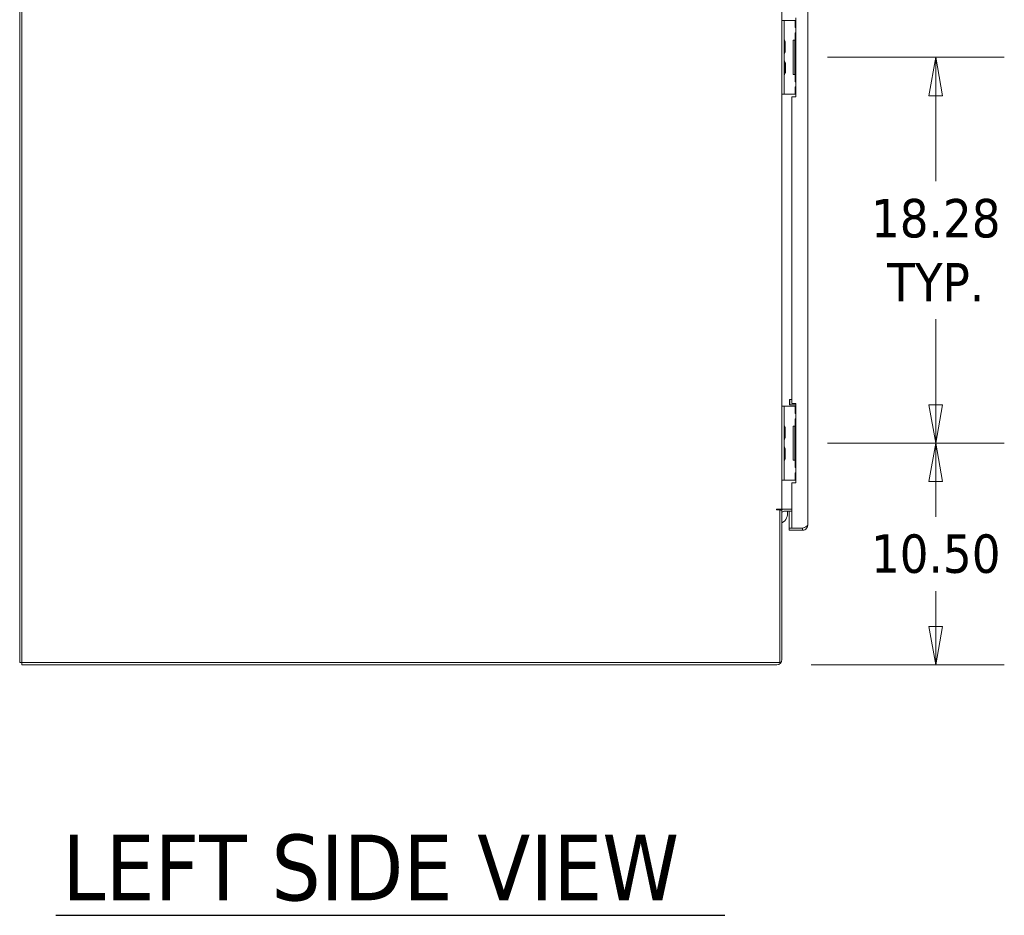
# Model space of a CAD drawing. Header units: inches. Extents: x 16 to 427, y 4 to 276.
# Tile 1 of 111: x 16 to 63, y 106 to 149. Entities that reach past the tile are written whole.
import ezdxf

# ---------------------------------------------------------------- set-up
doc = ezdxf.new("R2010")
doc.units = ezdxf.units.IN
doc.header["$LTSCALE"] = 26
doc.header["$MEASUREMENT"] = 0
doc.layers.get('0').update_dxf_attribs({"lineweight": 0})
for name, color, linetype, lineweight in [('Dimension (ANSI)', 7, 'Continuous', 5), ('Symbol (ANSI)', 7, 'Continuous', 5), ('Visible (ANSI)', 7, 'Continuous', 5)]:
    doc.layers.add(name, color=color, linetype=linetype, lineweight=lineweight)
doc.styles.add('ROMANS', font='tahoma.ttf')
doc.styles.add('Text Style168', font='tahoma.ttf')
doc.dimstyles.new('Default (ANSI)', dxfattribs={"dimscale": 26, "dimtxt": 0.07, "dimasz": 0.07, "dimexe": 0.125, "dimexo": 0.0625, "dimgap": 0.031496, "dimtad": 0, "dimtih": 1, "dimtoh": 1, "dimrnd": 1e-08, "dimzin": 0, "dimdsep": 46, "dimtxsty": 'ROMANS', "dimblk": 'Filled-1', "dimcen": 0.09, "dimdle": 0.393701, "dimclrd": 256, "dimclre": 256, "dimclrt": 256, "dimadec": 0, "dimazin": 0, "dimtfac": 0.928571, "dimtofl": 0, "dimtmove": 0, "dimatfit": 3, "dimfxl": 1, "dimtolj": 1, "dimtzin": 0, "dimlwd": -1, "dimlwe": -1, "dimarcsym": 0})

# ---------------------------------------------------------------- blocks, each defined once
blk = doc.blocks.new('Filled-1')
at = {"color": 0}
for p, q in [((0, 0), (-1, 0.179)), ((-1, 0.179), (-1, -0.179)), ((-1, 0), (0, 0)), ((-1, -0.179), (0, 0))]:
    blk.add_line(p, q, dxfattribs=at)
at = {"color": 0, "flags": 128}
blk.add_lwpolyline([(-1, -0.179), (0, 0), (-1, 0.179), (-1, -0.179)], dxfattribs=at)
at = {"color": 0}
blk.add_solid([(-1, -0.179), (0, 0), (-1, 0.179), (-1, -0.179)], dxfattribs=at)
blk = doc.blocks.new('*D38')
at = {"layer": 'Defpoints', "color": 0, "transparency": 16777216}
for p in [(52.77, 128.515), (59.529, 128.515), (51.996, 118.015)]:
    blk.add_point(p, dxfattribs=at)
at = {"layer": 'Dimension (ANSI)', "transparency": 16777216}
for p, q in [((54.395, 128.515), (62.779, 128.515)), ((59.529, 126.695), (59.529, 125.032)), ((59.529, 119.835), (59.529, 121.499)), ((53.621, 118.015), (62.779, 118.015))]:
    blk.add_line(p, q, dxfattribs=at)
at = {"layer": 'Dimension (ANSI)', "transparency": 16777216, "xscale": 1.820000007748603, "yscale": 1.820000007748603, "zscale": 1.820000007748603}
for p, rotation in [((59.529, 128.515), 90), ((59.529, 118.015), 270)]:
    blk.add_blockref('Filled-1', p, dxfattribs=dict(at, rotation=rotation))
at = {"layer": 'Dimension (ANSI)', "transparency": 16777216, "insert": (59.529, 123.265), "char_height": 1.82, "attachment_point": 5, "style": 'ROMANS'}
blk.add_mtext('\\A1;10.50', dxfattribs=at)
blk = doc.blocks.new('*D39')
at = {"layer": 'Defpoints', "color": 0, "transparency": 16777216}
for p in [(52.77, 146.797), (59.529, 146.797), (52.77, 128.515)]:
    blk.add_point(p, dxfattribs=at)
at = {"layer": 'Dimension (ANSI)', "transparency": 16777216}
for p, q in [((54.395, 146.797), (62.779, 146.797)), ((59.529, 144.977), (59.529, 140.922)), ((59.529, 130.335), (59.529, 134.39)), ((54.395, 128.515), (62.779, 128.515))]:
    blk.add_line(p, q, dxfattribs=at)
at = {"layer": 'Dimension (ANSI)', "transparency": 16777216, "xscale": 1.820000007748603, "yscale": 1.820000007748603, "zscale": 1.820000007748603}
for p, rotation in [((59.529, 146.797), 90), ((59.529, 128.515), 270)]:
    blk.add_blockref('Filled-1', p, dxfattribs=dict(at, rotation=rotation))
at = {"layer": 'Dimension (ANSI)', "transparency": 16777216, "insert": (59.529, 137.656), "char_height": 1.82, "attachment_point": 5, "style": 'ROMANS'}
blk.add_mtext('\\A1;\\fTahoma|b0|i0;\\H1.8200;18.28\\P\\fTahoma|b0|i0;\\H1.8200;TYP.', dxfattribs=at)

msp = doc.modelspace()

# ---------------------------------------------------------------- linework, layer by layer
at = {"layer": 'Symbol (ANSI)', "lineweight": 30}
msp.add_line((17.8216, 106.1456), (49.5298, 106.1456), dxfattribs=at)
at = {"layer": 'Visible (ANSI)'}
for p, q in [((16.1138, 118.1173), (16.1138, 208.0383)), ((16.2158, 118.1173), (16.2158, 208.0383)), ((53.461, 205.5227), (53.461, 124.633)), ((52.2388, 163.3281), (52.2388, 148.5464)), ((52.3428, 148.5466), (52.2388, 148.5466)), ((52.2388, 148.4216), (52.2388, 148.5464)), ((52.2388, 145.1716), (52.2388, 148.4216)), ((52.3428, 148.5466), (52.3428, 148.4216)), ((52.4053, 148.5466), (52.3428, 148.5466)), ((52.3428, 145.1716), (52.3428, 148.4216)), ((52.865, 148.5466), (52.4053, 148.5466)), ((52.8985, 148.5466), (52.865, 148.5466)), ((52.865, 148.5466), (52.865, 148.2028)), ((52.8985, 148.6716), (52.8985, 144.9216)), ((52.8985, 148.2028), (52.865, 148.2028)), ((52.865, 147.9528), (52.8985, 147.9528)), ((52.865, 147.9528), (52.865, 147.6091)), ((52.3949, 147.0613), (52.3949, 147.5319)), ((52.77, 147.6091), (52.865, 147.6091)), ((52.77, 145.9841), (52.77, 147.6091)), ((52.8985, 147.5778), (52.849, 147.5778)), ((52.849, 147.5778), (52.849, 146.0153)), ((52.8985, 147.6091), (52.865, 147.6091)), ((52.3949, 146.5177), (52.4149, 146.5351)), ((52.3949, 146.0613), (52.3949, 146.5319)), ((52.4149, 146.5351), (52.4149, 146.0581)), ((52.3949, 146.0755), (52.4149, 146.0581)), ((52.865, 145.9841), (52.77, 145.9841)), ((52.849, 146.0153), (52.8985, 146.0153)), ((52.865, 145.9841), (52.8985, 145.9841)), ((52.865, 145.9841), (52.865, 145.6403)), ((52.8985, 145.6403), (52.865, 145.6403)), ((52.2388, 145.0468), (52.2388, 145.1716)), ((52.3428, 145.1716), (52.3428, 145.0466)), ((52.865, 145.3903), (52.8985, 145.3903)), ((52.865, 145.3903), (52.865, 145.0466)), ((52.2388, 145.0468), (52.2388, 130.2651)), ((52.2388, 145.0466), (52.3428, 145.0466)), ((52.4053, 145.0466), (52.3428, 145.0466)), ((52.865, 145.0466), (52.4053, 145.0466)), ((52.711, 144.9216), (52.711, 130.3903)), ((52.8985, 144.9216), (52.711, 144.9216)), ((52.865, 145.0466), (52.8985, 145.0466)), ((52.3428, 130.2653), (52.2388, 130.2653)), ((52.2388, 130.1403), (52.2388, 130.2651)), ((52.3428, 130.2653), (52.3428, 130.1403)), ((52.4053, 130.2653), (52.3428, 130.2653)), ((52.865, 130.2653), (52.4053, 130.2653)), ((52.604, 130.5678), (52.614, 130.5778)), ((52.604, 130.3378), (52.604, 130.5678)), ((52.604, 130.3378), (52.614, 130.3278)), ((52.614, 130.5778), (52.614, 130.3278)), ((52.711, 130.5778), (52.614, 130.5778)), ((52.8985, 130.3278), (52.614, 130.3278)), ((52.711, 130.3903), (52.8985, 130.3903)), ((52.8985, 130.2653), (52.865, 130.2653)), ((52.865, 130.2653), (52.865, 129.9216)), ((52.8985, 130.3903), (52.8985, 126.6403)), ((52.2388, 126.8903), (52.2388, 130.1403)), ((52.3428, 126.8903), (52.3428, 130.1403)), ((52.8985, 129.9216), (52.865, 129.9216)), ((52.77, 129.3278), (52.865, 129.3278)), ((52.77, 127.7028), (52.77, 129.3278)), ((52.8985, 129.2966), (52.849, 129.2966)), ((52.849, 129.2966), (52.849, 127.7341)), ((52.865, 129.6716), (52.8985, 129.6716)), ((52.865, 129.6716), (52.865, 129.3278)), ((52.8985, 129.3278), (52.865, 129.3278)), ((52.3949, 128.78), (52.3949, 129.2507)), ((52.3949, 127.78), (52.3949, 128.2507)), ((52.865, 127.7028), (52.77, 127.7028)), ((52.849, 127.7341), (52.8985, 127.7341)), ((52.865, 127.7028), (52.8985, 127.7028)), ((52.865, 127.7028), (52.865, 127.3591)), ((52.8985, 127.3591), (52.865, 127.3591)), ((52.865, 127.1091), (52.8985, 127.1091)), ((52.865, 127.1091), (52.865, 126.7653)), ((52.2388, 126.7656), (52.2388, 126.8903)), ((52.2388, 126.7656), (52.2388, 125.3903)), ((52.2388, 126.7653), (52.3428, 126.7653)), ((52.3428, 126.8903), (52.3428, 126.7653)), ((52.4053, 126.7653), (52.3428, 126.7653)), ((52.865, 126.7653), (52.4053, 126.7653)), ((52.711, 126.6403), (52.711, 124.493)), ((52.8985, 126.6403), (52.711, 126.6403)), ((52.865, 126.7653), (52.8985, 126.7653)), ((52.2388, 125.3903), (51.9962, 125.3903)), ((52.1368, 125.3591), (51.9962, 125.3591)), ((52.1368, 125.3591), (52.1368, 118.1173)), ((52.2388, 125.3393), (52.1368, 125.3393)), ((52.3325, 125.3903), (52.2388, 125.3903)), ((52.2388, 118.258), (52.2388, 125.3393)), ((52.711, 125.3903), (52.3325, 125.3903)), ((52.711, 125.2883), (52.3325, 125.2883)), ((52.586, 125.2883), (52.586, 124.493)), ((52.711, 124.493), (52.586, 124.493)), ((53.2184, 124.4923), (52.586, 124.4923)), ((52.586, 124.4923), (52.586, 124.3903)), ((52.586, 124.3903), (53.2184, 124.3903)), ((53.2184, 124.493), (52.711, 124.493)), ((53.2184, 124.4923), (53.2184, 124.3903)), ((16.1138, 118.1173), (16.2158, 118.1173)), ((16.2158, 118.1173), (16.2158, 118.0153)), ((52.1368, 118.1173), (16.2158, 118.1173)), ((16.2158, 118.0153), (51.9962, 118.0153))]:
    msp.add_line(p, q, dxfattribs=at)
for centre, radius, start, end in [((52.374, 147.6374), 0.0312, 180, 230.25381), ((52.2813, 147.5259), 0.1138, 4.18099, 50.25381), ((52.3636, 147.5319), 0.0312, 0, 4.18099), ((52.2813, 147.0673), 0.1138, 309.74619, 355.81901), ((52.3636, 147.0613), 0.0312, 355.81901, 0), ((52.374, 146.9558), 0.0312, 129.74619, 180), ((52.374, 146.6374), 0.0312, 180, 230.25381), ((52.2813, 146.5259), 0.1138, 4.18099, 50.25381), ((52.3636, 146.5319), 0.0312, 0, 4.18099), ((52.3636, 146.0613), 0.0312, 355.81901, 0), ((52.374, 145.9558), 0.0312, 129.74619, 180), ((52.2813, 146.0673), 0.1138, 309.74619, 355.81901), ((52.374, 129.3562), 0.0312, 180, 230.25381), ((52.2813, 129.2446), 0.1138, 4.18099, 50.25381), ((52.3636, 129.2507), 0.0312, 0, 4.18099), ((52.374, 128.6745), 0.0312, 129.74619, 180), ((52.374, 128.3562), 0.0312, 180, 230.25381), ((52.2813, 128.786), 0.1138, 309.74619, 355.81901), ((52.2813, 128.2446), 0.1138, 4.18099, 50.25381), ((52.3636, 128.78), 0.0312, 355.81901, 0), ((52.3636, 128.2507), 0.0312, 0, 4.18099), ((52.374, 127.6745), 0.0312, 129.74619, 180), ((52.2813, 127.786), 0.1138, 309.74619, 355.81901), ((52.3636, 127.78), 0.0312, 355.81901, 0), ((51.9962, 125.3747), 0.0156, 90, 270), ((52.3325, 125.1946), 0.1958, 90, 132.31426), ((52.3325, 125.1946), 0.0938, 90, 180), ((52.0102, 125.1901), 0.5, 297.2014, 11.33582), ((51.9962, 118.258), 0.2426, 270, 0)]:
    msp.add_arc(centre, radius, start, end, dxfattribs=at)
for points, knots in [([(53.461, 124.633), (53.461, 124.6066), (53.4272, 124.5802), (53.3714, 124.5538), (53.3286, 124.5336), (53.2736, 124.5133), (53.2184, 124.493)], [0, 0, 0, 0, 0.8887074, 0.8887074, 0.8887074, 1.5707963, 1.5707963, 1.5707963, 1.5707963]), ([(53.2184, 124.3903), (53.2903, 124.3903), (53.3614, 124.4242), (53.4068, 124.48), (53.4415, 124.5228), (53.461, 124.5778), (53.461, 124.633)], [0, 0, 0, 0, 0.8887074, 0.8887074, 0.8887074, 1.5707963, 1.5707963, 1.5707963, 1.5707963]), ([(53.3125, 124.5286), (53.3063, 124.5229), (53.2995, 124.5177), (53.2922, 124.5132), (53.2702, 124.4997), (53.2443, 124.4923), (53.2184, 124.4923)], [0.83656317, 0.83656317, 0.83656317, 0.83656317, 1.01853754, 1.01853754, 1.01853754, 1.57079633, 1.57079633, 1.57079633, 1.57079633])]:
    msp.add_open_spline(points, degree=3, knots=knots, dxfattribs=at)

# ---------------------------------------------------------------- texts
at = {"layer": 'Symbol (ANSI)', "insert": (18.1336, 106.792), "char_height": 3.12, "attachment_point": 7, "style": 'Text Style168'}
msp.add_mtext('LEFT SIDE VIEW', dxfattribs=at)

# ---------------------------------------------------------------- dimensions: what is measured, and where the dimension line sits
at = {"layer": 'Dimension (ANSI)'}
dim = msp.add_linear_dim(base=(59.5287, 146.7966), p1=(52.77, 128.5153), p2=(52.77, 146.7966), angle=90, text='\\fTahoma|b0|i0;\\H1.8200;<>\\P\\fTahoma|b0|i0;\\H1.8200;TYP.', dimstyle='Default (ANSI)', override={"dimgap": 0.031496, "dimdec": 2, "dimtol": 0, "dimlim": 0, "dimtp": 0, "dimtm": 0, "dimtdec": 2, "dimatfit": 1}, dxfattribs=at)
dim.commit()
dim.dimension.update_dxf_attribs({"geometry": '*D39', "text_midpoint": (59.5287, 137.656), "dimtype": 160})
dim = msp.add_linear_dim(base=(59.5287, 128.5153), p1=(51.9962, 118.0153), p2=(52.77, 128.5153), angle=270, dimstyle='Default (ANSI)', override={"dimgap": 0.031496, "dimdec": 2, "dimtol": 0, "dimlim": 0, "dimtp": 0, "dimtm": 0, "dimtdec": 2, "dimatfit": 1}, dxfattribs=at)
dim.commit()
dim.dimension.update_dxf_attribs({"geometry": '*D38', "text_midpoint": (59.5287, 123.2653), "dimtype": 160})

doc.saveas('drawing.dxf')
